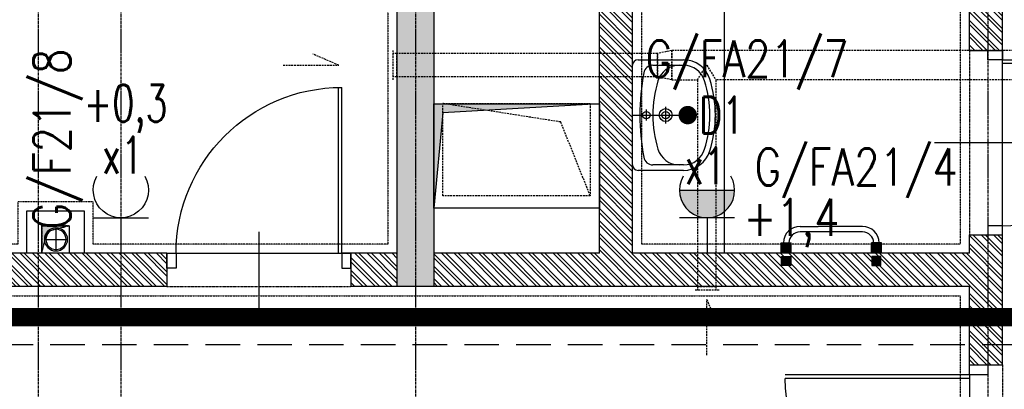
# Model space of a CAD drawing. Extents: x -7228 to 74941, y -112898 to 85621.
# Tile 118 of 256: x 51763 to 52298, y -53594 to -53394. Entities that reach past the tile are written whole.
import ezdxf
from ezdxf.enums import TextEntityAlignment as Align

# ---------------------------------------------------------------- set-up
doc = ezdxf.new("R2010")
doc.units = 0
for name, pattern in [('CENTER', [2, 1.25, -0.25, 0.25, -0.25]), ('DASHDOT', [1, 0.5, -0.25, 0, -0.25]), ('DASHED', [0.75, 0.5, -0.25]), ('DASHED2', [0.375, 0.25, -0.125]), ('DIVIDE', [31.75, 12.7, -6.35, 0, -6.35, 0, -6.35])]:
    doc.linetypes.add(name, pattern=pattern)
doc.layers.get('0').update_dxf_attribs({"color": 101, "linetype": 'CONTINUOUS'})
for name, color, linetype in [('Drz---drzwi', 5, 'CONTINUOUS'), ('E35', 6, 'CONTINUOUS'), ('E50', 3, 'CONTINUOUS'), ('E50kor', 3, 'CONTINUOUS'), ('Ins-co', 2, 'CONTINUOUS'), ('Ins-kan', 54, 'CONTINUOUS'), ('Ins-went', 141, 'CONTINUOUS'), ('Os-osie glowne', 1, 'CENTER'), ('Sc-beton', 7, 'CONTINUOUS'), ('Sc-beton-hatch', 86, 'CONTINUOUS'), ('Sc-cegla pustak', 42, 'CONTINUOUS'), ('Sc-cegla pustak-hatch', 8, 'CONTINUOUS'), ('Sc-nadproza kon', 5, 'DASHED2'), ('Sc-silikat', 61, 'CONTINUOUS'), ('Suf-widok', 8, 'CONTINUOUS'), ('W-otwor-strop', 1, 'CONTINUOUS'), ('Wyp-sanitar', 131, 'CONTINUOUS')]:
    doc.layers.add(name, color=color, linetype=linetype)
doc.styles.add('ROMANS', font='romans', dxfattribs={"width": 0.85})

# ---------------------------------------------------------------- blocks, each defined once
blk = doc.blocks.new('_0630_DRZWI_90')
at = {"ltscale": 7}
for p, q in [((5, 8), (5, 98)), ((6.8, 8), (6.8, 97.98))]:
    blk.add_line(p, q, dxfattribs=at)
at = {"ltscale": 25}
for p, q in [((50, 19.7), (50, -28.9)), ((5, 8), (0, 8)), ((0, 8), (5, 8)), ((0, 0), (0, 8)), ((95, 8), (5, 8)), ((5, 8), (5, 0)), ((95, 8), (95, 0)), ((100, 8), (95, 8)), ((100, 0), (100, 8)), ((5, 0), (0, 0)), ((5, 0), (0, 0)), ((95, 0), (100, 0)), ((95, 0), (100, 0))]:
    blk.add_line(p, q, dxfattribs=at)
at = {"ltscale": 7}
blk.add_arc((5, 8), 90, 0, 90, dxfattribs=at)
blk = doc.blocks.new('_0630_drzwi 120 10')
at = {"ltscale": 7}
for p, q in [((5.5, 5), (5.5, 105)), ((7.5, 5), (7.5, 105)), ((65.5, 18), (65.5, -39))]:
    blk.add_line(p, q, dxfattribs=at)
for points in [[(129.5, 29), (129.5, 5)], [(5.5, 5), (129.5, 5)]]:
    blk.add_lwpolyline(points, dxfattribs=at)
for points in [[(0, -5), (5.5, -5), (5.5, 5), (0, 5)], [(129.5, -5), (135, -5), (135, 5), (129.5, 5)]]:
    blk.add_lwpolyline(points, close=True, dxfattribs=at)
for centre, radius, start, end in [((6.5, 6), 99.01, 359.4213, 89.4213), ((129.5, 5), 24, 90, 180)]:
    blk.add_arc(centre, radius, start, end, dxfattribs=at)
blk = doc.blocks.new('umywalka_60x45')
at = {"ltscale": 25}
for p, q in [((-27, 0), (27, 0)), ((-30, -27.72), (-30, -3)), ((0, -4.5), (0, -10.5)), ((30, -3), (30, -27.72)), ((3, -7.5), (-3, -7.5)), ((-27, -27.72), (-27, -11.03)), ((0, -13.5), (0, -22.5)), ((27, -11.03), (27, -27.72)), ((4.5, -18), (-4.5, -18))]:
    blk.add_line(p, q, dxfattribs=at)
for centre, radius in [((0, -7.5), 2), ((0, -18), 3.5), ((0, -18), 2)]:
    blk.add_circle(centre, radius, dxfattribs=at)
for centre, radius, start, end in [((27, -3), 3, 0, 90), ((-27, -3), 3, 90, 180), ((0, -129.43), 125.43, 79.4737, 100.5263), ((-22, -11.03), 5, 100.5263, 180), ((22, -11.03), 5, 0, 79.4737), ((-15, -25.28), 12, 107.3129, 180), ((0, -73.4), 62.4, 72.6871, 107.3129), ((15, -25.28), 12, 0, 72.6871), ((-15, -27.72), 15, 180, 252.6871), ((-15, -27.72), 12, 180, 252.6871), ((15, -27.72), 12, 287.3129, 0), ((15, -27.72), 15, 287.3129, 0), ((0, 20.4), 65.4, 252.6871, 287.3129), ((0, 20.4), 62.4, 252.6871, 287.3129)]:
    blk.add_arc(centre, radius, start, end, dxfattribs=at)
blk = doc.blocks.new('_jdgjdgjhg')
at = {"ltscale": 10}
blk.add_hatch(color=256, dxfattribs=at).paths.add_polyline_path([(-54.2, 4.46), (-48.8, 4.46), (-48.8, 9.86), (-54.2, 9.86)])
h = blk.add_hatch(color=256, dxfattribs=at)
h.paths.add_polyline_path([(0.2, 4.4), (0.2, 9.8), (-5.2, 9.8), (-5.2, 4.4)])
edge = h.paths.add_edge_path(flags=16)
edge.add_line((-4, 9.8), (-1, 9.8))
for points in [[(-49, -2.5), (-54, -2.5), (-54, 2.5), (-49, 2.5)], [(-5, -2.5), (0, -2.5), (0, 2.5), (-5, 2.5)]]:
    blk.add_hatch(color=256).paths.add_polyline_path(points)
for p, q in [((-44, 18.75, 0), (-34.09, 18.75, 0)), ((-10, 18.75, 0), (-34.09, 18.75, 0)), ((-10, 15.75, 0), (-44, 15.75, 0)), ((-54.2, 4.44), (-54.2, 9.84)), ((-54.2, 9.84), (-48.8, 9.84)), ((-53, 9.84), (-50, 9.84)), ((-48.8, 4.44), (-48.8, 9.84)), ((-5.2, 4.44), (-5.2, 9.84)), ((0.2, 9.84), (-5.2, 9.84)), ((-4, 9.84), (-1, 9.84)), ((-1, 9.84), (-4, 9.84)), ((0.2, 4.44), (0.2, 9.84)), ((-54.2, 4.44), (-48.8, 4.44)), ((0.2, 4.44), (-5.2, 4.44)), ((0, 2.5), (-5, 2.5)), ((-5, 2.5), (-5, -2.5)), ((0, -2.5), (0, 2.5)), ((-5, -2.5), (0, -2.5))]:
    blk.add_line(p, q)
blk.add_lwpolyline([(-49, -2.5), (-54, -2.5), (-54, 2.5), (-49, 2.5)], close=True)
for centre, radius, start, end in [((-44, 9.75, 0), 9, 90, 179.4026), ((-10, 9.75, 0), 9, 0.5974, 90), ((-44, 9.75, 0), 6, 90, 179.1039), ((-10, 9.75, 0), 6, 0.8961, 90)]:
    blk.add_arc(centre, radius, start, end)
blk = doc.blocks.new('g2')
at = {"layer": 'E35'}
blk.add_line((15, 19.27), (-15, 19.27), dxfattribs=at)
blk.add_arc((0, 34.27), 15, 150, 30, dxfattribs=at)
at = {"layer": 'E50'}
blk.add_line((0, 19.27), (0, 0), dxfattribs=at)
blk = doc.blocks.new('G1')
at = {"layer": 'E35'}
blk.add_hatch(color=256, dxfattribs=at).paths.add_polyline_path([(10, 22.85), (-10, 22.85, 1)])
for p, q in [((-10, 22.85), (10, 22.85)), ((10, 12.85), (-10, 12.85))]:
    blk.add_line(p, q, dxfattribs=at)
blk.add_arc((0, 22.85), 10, 150, 30, dxfattribs=at)
at = {"layer": 'E50'}
blk.add_line((0, 12.85), (0, 0), dxfattribs=at)

msp = doc.modelspace()

# ---------------------------------------------------------------- hatches: boundary and pattern name
at = {"layer": 'Sc-beton-hatch'}
h = msp.add_hatch(dxfattribs=at)
h.set_pattern_fill('ANSI33', color=256, style=0)
h.paths.add_polyline_path([(51487.547, -51608.711), (51427.547, -51608.711), (51427.547, -51668.711), (51447.547, -51668.711), (51447.547, -51628.711), (51487.547, -51628.711)])
h.paths.add_polyline_path([(51822.547, -51608.711), (51722.547, -51608.711), (51722.547, -51628.711), (51762.547, -51628.711), (51762.547, -52190.711), (51782.547, -52190.711), (51782.547, -52038.711), (52169.547, -52038.711), (52169.547, -52018.711), (51782.547, -52018.711), (51782.547, -51628.711), (51822.547, -51628.711)])
h.paths.add_polyline_path([(51447.547, -51939.711), (51427.547, -51939.711), (51427.547, -52039.711), (51447.547, -52039.711)])
h.paths.add_polyline_path([(52347.547, -51608.711), (52268.547, -51608.711), (52268.547, -51628.711), (52347.547, -51628.711)])
h.paths.add_polyline_path([(52787.547, -51608.711), (52687.547, -51608.711), (52687.547, -51628.711), (52727.547, -51628.711), (52727.547, -51827.711), (52747.547, -51827.711), (52747.547, -51628.711), (52787.547, -51628.711)])
h.paths.add_polyline_path([(52807.547, -52018.711), (52747.547, -52018.711), (52747.547, -51927.711), (52727.547, -51927.711), (52727.547, -52018.711), (52599.485, -52018.711), (52599.485, -52038.711), (52807.547, -52038.711)])
h.paths.add_polyline_path([(52499.485, -52018.711), (52269.547, -52018.711), (52269.547, -52038.711), (52499.485, -52038.711)])
h.paths.add_polyline_path([(52747.547, -52350.711), (52712.547, -52350.711), (52712.547, -52385.711), (52747.547, -52385.711)])
h.paths.add_polyline_path([(53417.547, -51508.711), (53397.547, -51508.711), (53397.547, -51608.711), (53347.547, -51608.711), (53347.547, -51628.711), (53397.547, -51628.711), (53397.547, -52018.711), (52907.547, -52018.711), (52907.547, -52038.711), (53397.547, -52038.711), (53397.547, -52438.711), (53417.547, -52438.711)])
h.paths.add_polyline_path([(53439.547, -51508.711), (53419.547, -51508.711), (53419.547, -52278.711), (53439.547, -52278.711)])
h.paths.add_polyline_path([(53417.547, -52708.711), (53397.547, -52708.711), (53397.547, -52778.711), (53417.547, -52778.711)])
h.paths.add_polyline_path([(53417.547, -52858.711), (53397.547, -52858.711), (53397.547, -53008.711), (52967.547, -53008.711), (52967.547, -53028.711), (53397.547, -53028.711), (53397.547, -53068.711), (53417.547, -53068.711)])
h.paths.add_polyline_path([(53417.547, -53168.711), (53397.547, -53168.711), (53397.547, -53208.711), (53417.547, -53208.711)])
h.paths.add_polyline_path([(53417.547, -53308.711), (53397.547, -53308.711), (53397.547, -53573.711), (53417.547, -53573.711)])
h.paths.add_polyline_path([(52747.547, -53008.711), (52727.547, -53008.711), (52727.547, -53028.711), (52727.547, -53323.711), (52707.547, -53323.711), (52707.547, -53343.711), (52747.547, -53343.711)])
h.paths.add_polyline_path([(52727.547, -53008.711), (52707.547, -53008.711), (52707.547, -53028.711), (52727.547, -53028.711)], flags=16)
h.paths.add_polyline_path([(52573.547, -53323.711), (52520.547, -53323.711), (52520.547, -53028.711), (52505.547, -53028.711), (52505.547, -53323.711), (52485.547, -53323.711), (52485.547, -53343.711), (52573.547, -53343.711)])
h.paths.add_polyline_path([(52573.547, -53008.711), (52485.547, -53008.711), (52485.547, -53028.711), (52573.547, -53028.711)])
h.paths.add_polyline_path([(52351.547, -53008.711), (52298.547, -53008.711), (52298.547, -53028.711), (52351.547, -53028.711)], flags=17)
h.paths.add_polyline_path([(52298.547, -53008.711), (51987.547, -53008.711), (51987.547, -52350.711), (51900.047, -52350.711), (51900.047, -52370.711), (51967.547, -52370.711), (51967.547, -53008.711), (51447.547, -53008.711), (51447.547, -52968.711), (51427.547, -52968.711), (51427.547, -53068.711), (51447.547, -53068.711), (51447.547, -53028.711), (51967.547, -53028.711), (51967.547, -53538.711), (51987.547, -53538.711), (51987.547, -53028.711), (52278.547, -53028.711), (52278.547, -53343.711), (52298.547, -53343.711), (52351.547, -53343.711), (52351.547, -53323.711), (52298.547, -53323.711)])
h.paths.add_polyline_path([(51800.047, -52350.711), (51782.547, -52350.711), (51782.547, -52345.711), (51762.547, -52345.711), (51762.547, -52350.711), (51447.547, -52350.711), (51447.547, -52330.711), (51427.547, -52330.711), (51427.547, -52568.711), (51447.547, -52568.711), (51447.547, -52370.711), (51800.047, -52370.711)])
h.paths.add_polyline_path([(51447.547, -52718.711), (51427.547, -52718.711), (51427.547, -52818.711), (51447.547, -52818.711)])
h.paths.add_polyline_path([(51447.547, -53218.711), (51427.547, -53218.711), (51427.547, -53415.711), (51447.547, -53415.711)], flags=17)
h.paths.add_polyline_path([(51447.547, -53505.711), (51427.547, -53505.711), (51427.547, -53548.711), (51447.547, -53548.711)])
h.paths.add_polyline_path([(52024.547, -53758.711), (51447.547, -53758.711), (51447.547, -53698.711), (51427.547, -53698.711), (51427.547, -53778.711), (52024.547, -53778.711)])
h.paths.add_polyline_path([(52787.547, -53758.711), (52174.547, -53758.711), (52174.547, -53778.711), (52727.547, -53778.711), (52727.547, -54010.711), (52747.547, -54010.711), (52747.547, -53778.711), (52787.547, -53778.711)])
h.paths.add_polyline_path([(53025.547, -53758.711), (52922.547, -53758.711), (52922.547, -53778.711), (53025.547, -53778.711)])
h.paths.add_polyline_path([(53244.547, -53758.711), (53150.547, -53758.711), (53150.547, -53778.711), (53244.547, -53778.711)])
h.paths.add_polyline_path([(53417.547, -53723.711), (53397.547, -53723.711), (53397.547, -53758.711), (53349.547, -53758.711), (53349.547, -53778.711), (53397.547, -53778.711), (53397.547, -54383.711), (53417.547, -54383.711)])
h.paths.add_polyline_path([(52747.547, -54110.711), (52727.547, -54110.711), (52727.547, -54305.711), (52747.547, -54305.711)])
h.paths.add_polyline_path([(52747.547, -54405.711), (52727.547, -54405.711), (52727.547, -54508.711), (52314.153, -54508.711, -0.1551034), (52317.392, -54518.903, -0.1483474), (52314.417, -54528.711), (52727.547, -54528.711), (52727.547, -54588.711), (52747.547, -54588.711)])
h.paths.add_polyline_path([(52314.153, -54508.711), (52312.287, -54508.711), (52312.287, -54528.711), (52314.417, -54528.711, 0.1483474), (52317.392, -54518.903, 0.1551034)])
h.paths.add_polyline_path([(52287.287, -54508.711), (52285.327, -54508.711, 0.1551034), (52282.087, -54518.903, 0.1483474), (52285.062, -54528.711), (52287.287, -54528.711)])
h.paths.add_polyline_path([(52285.327, -54508.711), (52218.547, -54508.711), (52218.547, -54528.711), (52285.062, -54528.711, -0.1483474), (52282.087, -54518.903, -0.1551034)])
h.paths.add_polyline_path([(51997.547, -54508.711), (51987.547, -54508.711), (51947.547, -54508.711), (51947.547, -54533.711), (51987.547, -54533.711), (51997.547, -54533.711)])
h.paths.add_polyline_path([(51507.547, -54508.711), (51427.547, -54508.711), (51427.547, -54528.711), (51507.547, -54528.711)])
h.paths.add_polyline_path([(51547.547, -55013.711), (51527.547, -55013.711), (51527.547, -55046.711), (51547.547, -55046.711)])
h.paths.add_polyline_path([(52790.547, -55158.711), (52747.547, -55158.711), (52747.547, -55068.711), (52727.547, -55068.711), (52727.547, -55158.711), (51547.547, -55158.711), (51547.547, -55143.711), (51527.547, -55143.711), (51527.547, -55158.711), (51287.547, -55158.711), (51287.547, -55183.711), (52790.547, -55183.711)])
h.paths.add_polyline_path([(51237.547, -55158.711), (51187.547, -55158.711), (51187.547, -55183.711), (51237.547, -55183.711)])
h.paths.add_polyline_path([(51137.547, -55158.711), (51087.547, -55158.711), (51087.547, -55183.711), (51137.547, -55183.711)])
h.paths.add_polyline_path([(51037.547, -55158.711), (50987.547, -55158.711), (50987.547, -55183.711), (51037.547, -55183.711)])
h.paths.add_polyline_path([(50937.547, -55158.711), (50897.547, -55158.711), (50897.547, -56065.711), (50997.547, -56065.711), (50997.547, -56080.711), (51017.547, -56080.711), (51017.547, -56045.711), (50917.547, -56045.711), (50917.547, -55183.711), (50937.547, -55183.711)])
h.paths.add_polyline_path([(51602.547, -56198.711), (51017.547, -56198.711), (51017.547, -56180.711), (50997.547, -56180.711), (50997.547, -56198.711), (50797.547, -56198.711), (50797.547, -56553.711), (51527.547, -56553.711), (51527.547, -56593.711), (51547.547, -56593.711), (51547.547, -56553.711), (51599.547, -56553.711), (51599.547, -56533.711), (51547.547, -56533.711), (51547.547, -56378.711), (51527.547, -56378.711), (51527.547, -56533.711), (50817.547, -56533.711), (50817.547, -56218.711), (51527.547, -56218.711), (51527.547, -56228.711), (51547.547, -56228.711), (51547.547, -56218.711), (51602.547, -56218.711)])
h.paths.add_polyline_path([(52327.547, -56533.711), (51827.547, -56533.711), (51827.547, -56445.711), (51807.547, -56445.711), (51807.547, -56533.711), (51754.547, -56533.711), (51754.547, -56553.711), (51807.547, -56553.711), (51807.547, -56593.711), (51827.547, -56593.711), (51827.547, -56553.711), (52327.547, -56553.711)])
h.paths.add_polyline_path([(52507.547, -56198.711), (51752.547, -56198.711), (51752.547, -56218.711), (52507.547, -56218.711)])
h.paths.add_polyline_path([(52794.547, -56533.711), (52747.547, -56533.711), (52747.547, -56419.211), (52727.547, -56419.211), (52727.547, -56533.711), (52607.547, -56533.711), (52607.547, -56553.711), (52794.547, -56553.711)])
h.paths.add_polyline_path([(52819.547, -56528.711), (52794.547, -56528.711), (52794.547, -56553.711), (52819.547, -56553.711)])
h.paths.add_polyline_path([(52747.547, -55693.711), (52727.547, -55693.711), (52727.547, -56289.211), (52747.547, -56289.211)])
h.paths.add_polyline_path([(52970.047, -56528.711), (52945.047, -56528.711), (52945.047, -56553.711), (52970.047, -56553.711)])
h.paths.add_polyline_path([(53120.047, -56528.711), (53095.047, -56528.711), (53095.047, -56553.711), (53120.047, -56553.711)])
h.paths.add_polyline_path([(53270.047, -56528.711), (53245.047, -56528.711), (53245.047, -56553.711), (53270.047, -56553.711)])
h.paths.add_polyline_path([(53382.547, -56533.711), (53337.547, -56533.711), (53337.547, -56553.711), (53382.547, -56553.711)])
h.paths.add_polyline_path([(53417.547, -56518.711), (53382.547, -56518.711), (53382.547, -56553.711), (53417.547, -56553.711)])
h.paths.add_polyline_path([(53417.547, -56456.711), (53397.547, -56456.711), (53397.547, -56518.711), (53417.547, -56518.711)])
h.paths.add_polyline_path([(53417.547, -56381.211), (53392.547, -56381.211), (53392.547, -56406.211), (53417.547, -56406.211)])
h.paths.add_polyline_path([(53417.547, -56231.211), (53392.547, -56231.211), (53392.547, -56256.211), (53417.547, -56256.211)])
h.paths.add_polyline_path([(53417.547, -56081.211), (53392.547, -56081.211), (53392.547, -56106.211), (53417.547, -56106.211)])
h.paths.add_polyline_path([(53417.547, -55931.211), (53392.547, -55931.211), (53392.547, -55956.211), (53417.547, -55956.211)])
h.paths.add_polyline_path([(53417.547, -55806.211), (53397.547, -55806.211), (53397.547, -55826.211), (53417.547, -55826.211)])
h.paths.add_polyline_path([(53417.547, -55781.211), (53392.547, -55781.211), (53392.547, -55806.211), (53417.547, -55806.211)])
h.paths.add_polyline_path([(53417.547, -55598.711), (53397.547, -55598.711), (53397.547, -55781.211), (53417.547, -55781.211)])
h.paths.add_polyline_path([(53417.547, -55398.711), (53382.547, -55398.711), (53382.547, -55363.711), (53362.547, -55363.711), (53362.547, -55418.711), (53397.547, -55418.711), (53397.547, -55448.711), (53417.547, -55448.711)])
h.paths.add_polyline_path([(53382.547, -55103.211), (53362.547, -55103.211), (53362.547, -55158.711), (52925.547, -55158.711), (52925.547, -55183.711), (53362.547, -55183.711), (53362.547, -55213.711), (53382.547, -55213.711), (53382.547, -55183.711)])
h.paths.add_polyline_path([(52747.547, -54693.711), (52727.547, -54693.711), (52727.547, -54918.711), (52747.547, -54918.711)])
h.paths.add_polyline_path([(53382.547, -54696.711), (53417.547, -54696.711), (53417.547, -54653.711), (53397.547, -54653.711), (53397.547, -54676.711), (53362.547, -54676.711), (53362.547, -54983.211), (53382.547, -54983.211)])
h.paths.add_polyline_path([(53417.547, -54483.711), (53397.547, -54483.711), (53397.547, -54553.711), (53417.547, -54553.711)])
at = {"layer": 'Sc-cegla pustak-hatch'}
h = msp.add_hatch(dxfattribs=at)
h.set_pattern_fill('ANSI32', color=256, scale=0.5, angle=90, style=0)
h.paths.add_polyline_path([(51447.547, -52310.711), (51427.547, -52310.711), (51427.547, -52330.711), (51447.547, -52330.711)])
h.paths.add_polyline_path([(52347.547, -51628.711), (52329.547, -51628.711), (52329.547, -51827.711), (52347.547, -51827.711)])
h.paths.add_polyline_path([(52472.547, -51947.711), (52347.547, -51947.711), (52347.547, -51927.711), (52329.547, -51927.711), (52329.547, -52018.711), (52347.547, -52018.711), (52347.547, -51965.711), (52454.547, -51965.711), (52454.547, -52018.711), (52472.547, -52018.711)])
h.paths.add_polyline_path([(53066.547, -52038.711), (53048.547, -52038.711), (53048.547, -52090.711), (52985.547, -52090.711), (52985.547, -52038.711), (52967.547, -52038.711), (52967.547, -52113.711), (52985.547, -52113.711), (52985.547, -52108.711), (53066.547, -52108.711)])
h.paths.add_polyline_path([(52985.547, -52213.711), (52967.547, -52213.711), (52967.547, -52888.711), (52985.547, -52888.711), (52985.547, -52758.711), (53397.547, -52758.711), (53397.547, -52740.711), (52985.547, -52740.711)])
h.paths.add_polyline_path([(52985.547, -53028.711), (52967.547, -53028.711), (52967.547, -53108.711), (52985.547, -53108.711)])
h.paths.add_polyline_path([(52985.547, -52988.711), (52967.547, -52988.711), (52967.547, -53008.711), (52985.547, -53008.711)])
h.paths.add_polyline_path([(52985.547, -53208.711), (52967.547, -53208.711), (52967.547, -53538.711), (52985.547, -53538.711), (52985.547, -53511.711), (53067.547, -53511.711), (53067.547, -53519.711), (53059.547, -53519.711), (53059.547, -53538.711), (53397.547, -53538.711), (53397.547, -53520.711), (53077.547, -53520.711), (53077.547, -53493.711), (52985.547, -53493.711)])
h.paths.add_polyline_path([(52296.547, -53510.711), (52278.547, -53510.711), (52278.547, -53520.711), (52095.547, -53520.711), (52095.547, -53252.711), (52077.547, -53252.711), (52077.547, -53520.711), (51987.547, -53520.711), (51987.547, -53538.711), (52278.547, -53538.711), (52278.547, -53581.211), (52296.547, -53581.211)])
h.paths.add_polyline_path([(52296.547, -53343.711), (52278.547, -53343.711), (52278.547, -53410.711), (52296.547, -53410.711)])
h.paths.add_polyline_path([(51967.547, -53520.711), (51942.547, -53520.711), (51942.547, -53538.711), (51967.547, -53538.711)])
h.paths.add_polyline_path([(51842.547, -53520.711), (51447.547, -53520.711), (51447.547, -53538.711), (51842.547, -53538.711)])
h.paths.add_polyline_path([(51445.547, -53778.711), (51427.547, -53778.711), (51427.547, -53898.711), (51445.547, -53898.711)])
h.paths.add_polyline_path([(51445.547, -54048.711), (51427.547, -54048.711), (51427.547, -54113.711), (51445.547, -54113.711)])
h.paths.add_polyline_path([(51445.547, -54263.711), (51427.547, -54263.711), (51427.547, -54328.711), (51445.547, -54328.711)])
h.paths.add_polyline_path([(51445.547, -54478.711), (51427.547, -54478.711), (51427.547, -54508.711), (51445.547, -54508.711)])
h.paths.add_polyline_path([(51445.547, -54528.711), (51427.547, -54528.711), (51427.547, -54543.711), (51445.547, -54543.711)])
h.paths.add_polyline_path([(51445.547, -54693.711), (51427.547, -54693.711), (51427.547, -54758.711), (51445.547, -54758.711)])
h.paths.add_polyline_path([(51445.547, -54908.711), (51427.547, -54908.711), (51427.547, -55031.711), (51527.547, -55031.711), (51527.547, -55013.711), (51445.547, -55013.711)])
h.paths.add_polyline_path([(52352.547, -54886.711), (52296.547, -54886.711), (52296.547, -54536.264, -0.2026768), (52285.062, -54528.711), (52278.547, -54528.711), (52278.547, -54904.711), (52352.547, -54904.711)])
h.paths.add_polyline_path([(52727.547, -54886.711), (52527.547, -54886.711), (52527.547, -54528.711), (52509.547, -54528.711), (52509.547, -54886.711), (52452.547, -54886.711), (52452.547, -54904.711), (52727.547, -54904.711)])
h.paths.add_polyline_path([(52727.547, -54210.711), (52369.547, -54210.711), (52369.547, -54127.711), (52296.547, -54127.711), (52296.547, -53778.711), (52278.547, -53778.711), (52278.547, -54508.711), (52285.327, -54508.711, -0.1958107), (52296.547, -54501.541), (52296.547, -54145.711), (52351.547, -54145.711), (52351.547, -54508.711), (52369.547, -54508.711), (52369.547, -54228.711), (52727.547, -54228.711)])
h.paths.add_polyline_path([(52296.547, -54501.541, 0.1514484), (52287.287, -54506.391), (52296.547, -54506.391)], flags=17)
h.paths.add_polyline_path([(52296.547, -54506.391), (52287.287, -54506.391), (52287.287, -54508.711), (52296.547, -54508.711)], flags=17)
h.paths.add_polyline_path([(52507.547, -55183.711), (52489.547, -55183.711), (52489.547, -55213.711), (52507.547, -55213.711)])
h.paths.add_polyline_path([(52507.547, -55363.711), (52489.547, -55363.711), (52489.547, -56198.711), (52507.547, -56198.711)])
h.paths.add_polyline_path([(52790.547, -55693.711), (52747.547, -55693.711), (52747.547, -55711.711), (52790.547, -55711.711)])
h.paths.add_polyline_path([(53197.547, -55693.711), (52985.547, -55693.711), (52967.547, -55693.711), (52940.547, -55693.711), (52940.547, -55711.711), (53197.547, -55711.711)])
h.paths.add_polyline_path([(52985.547, -55418.711), (53207.547, -55418.711), (53207.547, -55400.711), (52967.547, -55400.711), (52967.547, -55693.711), (52985.547, -55693.711)])
h.paths.add_polyline_path([(53362.547, -55400.711), (53307.547, -55400.711), (53307.547, -55418.711), (53362.547, -55418.711)])
h.paths.add_polyline_path([(52985.547, -55018.711), (52967.547, -55018.711), (52967.547, -55158.711), (52985.547, -55158.711)])
h.paths.add_polyline_path([(52985.547, -54694.711), (53362.547, -54694.711), (53362.547, -54676.711), (52985.547, -54676.711), (52985.547, -54405.711), (52967.547, -54405.711), (52967.547, -54918.711), (52985.547, -54918.711)])
h.paths.add_polyline_path([(53397.547, -54210.711), (53012.547, -54210.711), (53012.547, -54118.711), (52985.547, -54118.711), (52985.547, -54096.711), (52967.547, -54096.711), (52967.547, -54136.711), (52994.547, -54136.711), (52994.547, -54210.711), (52967.547, -54210.711), (52967.547, -54305.711), (52985.547, -54305.711), (52985.547, -54228.711), (53397.547, -54228.711)])
h.paths.add_polyline_path([(52985.547, -53778.711), (52967.547, -53778.711), (52967.547, -54006.711), (52985.547, -54006.711)])
h.paths.add_polyline_path([(52296.547, -53716.211), (52278.547, -53716.211), (52278.547, -53758.711), (52296.547, -53758.711)])
at = {"layer": 'W-otwor-strop', "ltscale": 0.5}
msp.add_hatch(color=256, dxfattribs=at).paths.add_polyline_path([(51987.547, -53496.133), (51987.547, -53439.555), (52077.547, -53439.555), (51992.547, -53444.555)])
at = {"layer": 'W-otwor-strop', "linetype": 'DASHDOT', "ltscale": 0.5}
msp.add_hatch(color=256, dxfattribs=at).paths.add_polyline_path([(51789.547, -53505.711), (51774.547, -53505.711), (51774.547, -53520.711), (51777.547, -53508.711)])

# ---------------------------------------------------------------- linework, layer by layer
at = {"layer": 'E35'}
msp.add_line((52095.547, -53445.723), (52125.547, -53445.723), dxfattribs=at)
at = {"layer": 'E35', "const_width": 5}
msp.add_lwpolyline([(52125.547, -53443.223, -1), (52125.547, -53448.223, -1)], format="xyb", close=True, dxfattribs=at)
at = {"layer": 'E50kor', "linetype": 'DASHED2', "ltscale": 75}
msp.add_line((52951.076, -53570.355), (51514.771, -53570.355), dxfattribs=at)
at = {"layer": 'E50kor', "const_width": 10}
msp.add_lwpolyline([(52936.076, -53555.355), (51514.771, -53555.355)], dxfattribs=at)
at = {"layer": 'Ins-kan', "linetype": 'Continuous', "ltscale": 0.3}
for p, q in [((51782.304, -53506.861), (51782.304, -53519.439)), ((51776.015, -53513.15), (51788.593, -53513.15))]:
    msp.add_line(p, q, dxfattribs=at)
at = {"layer": 'Ins-kan', "linetype": 'Continuous', "ltscale": 0.3, "extrusion": (0, 0, -1)}
for major_axis, start_param, end_param in [((4.447, 4.447), -0.7853982, 5.4977871), ((-3.882, 3.882), 0.7853982, 7.0685835)]:
    msp.add_ellipse((51782.304, -53513.15), major_axis=major_axis, ratio=1, start_param=start_param, end_param=end_param, dxfattribs=at)
at = {"layer": 'Ins-went', "linetype": 'DASHED', "ltscale": 2}
for p, q in [((51965.547, -53426.636), (51965.547, -53410.636)), ((52116.847, -53410.636), (52109.047, -53412.386)), ((52116.847, -53426.636), (52116.847, -53410.636)), ((52116.847, -53410.636), (52116.847, -53426.636)), ((52848.447, -53410.636), (52116.847, -53410.636)), ((51967.547, -53412.386), (51965.547, -53412.386)), ((51967.547, -53412.386), (51967.547, -53424.886)), ((51967.547, -53424.886), (51967.547, -53412.386)), ((52109.047, -53412.386), (51967.547, -53412.386)), ((52109.047, -53412.386), (52109.047, -53424.886)), ((52109.047, -53424.886), (52109.047, -53412.386)), ((52130.847, -53426.636), (52135.847, -53418.636)), ((52135.847, -53418.636), (52140.847, -53426.636)), ((51967.547, -53424.886), (51965.547, -53424.886)), ((52109.047, -53424.886), (51967.547, -53424.886)), ((52116.847, -53426.636), (52109.047, -53424.886)), ((52130.847, -53426.636), (52130.847, -53538.736)), ((52140.847, -53426.636), (52140.847, -53538.736)), ((52145.347, -53426.636), (52140.847, -53426.636)), ((52848.447, -53426.636), (52145.347, -53426.636)), ((52056.547, -53449.461), (51992.547, -53439.461)), ((51992.547, -53489.461), (51992.547, -53439.461)), ((51992.547, -53439.461), (52072.547, -53439.461)), ((52072.547, -53439.461), (52072.547, -53489.461)), ((52072.547, -53489.461), (52056.547, -53449.461)), ((52072.547, -53489.461), (51992.547, -53489.461)), ((52130.847, -53538.736), (52140.847, -53538.736)), ((52130.847, -53538.736), (52130.847, -53540.736)), ((52140.847, -53538.736), (52130.847, -53538.736)), ((52140.847, -53538.736), (52140.847, -53540.736)), ((52142.597, -53540.736), (52129.097, -53540.736))]:
    msp.add_line(p, q, dxfattribs=at)
for points in [[(51905.659, -53418.636), (51935.897, -53418.636), (51921.883, -53412.613)], [(52116.847, -53426.636), (52130.847, -53426.636)], [(52135.847, -53575.974), (52135.847, -53545.736), (52141.87, -53559.75)]]:
    msp.add_lwpolyline(points, dxfattribs=at)
at = {"layer": 'Os-osie glowne'}
for points in [[(51772.547, -51086.711), (51772.547, -57133.711)], [(51817.547, -51086.711), (51817.547, -57063.711)], [(51977.547, -51086.711), (51977.547, -57063.711)], [(52288.547, -51086.711), (52288.547, -57063.711)]]:
    msp.add_lwpolyline(points, dxfattribs=at)
at = {"layer": 'Sc-beton'}
for points in [[(51967.547, -53028.711), (51967.547, -53538.711)], [(51987.547, -53028.711), (51987.547, -53538.711)], [(51987.547, -53538.711), (51967.547, -53538.711)]]:
    msp.add_lwpolyline(points, dxfattribs=at)
at = {"layer": 'Sc-cegla pustak'}
for points in [[(52077.547, -53520.711), (52077.547, -53252.711)], [(52095.547, -53520.711), (52095.547, -53252.711)], [(52278.547, -53410.711), (52278.547, -53343.711)], [(52296.547, -53410.711), (52296.547, -53343.711)], [(52278.547, -53410.711), (52296.547, -53410.711)], [(52278.547, -53520.711), (52278.547, -53510.711)], [(52278.547, -53520.711), (52278.547, -53510.711)], [(52278.547, -53510.711), (52296.547, -53510.711)], [(52296.547, -53581.211), (52296.547, -53510.711)], [(51842.547, -53520.711), (51447.547, -53520.711)], [(51842.547, -53520.711), (51842.547, -53538.711)], [(51967.547, -53520.711), (51942.547, -53520.711)], [(51942.547, -53520.711), (51942.547, -53538.711)], [(52077.547, -53520.711), (51987.547, -53520.711)], [(52278.547, -53520.711), (52095.547, -53520.711)], [(51842.547, -53538.711), (51447.547, -53538.711)], [(51967.547, -53538.711), (51942.547, -53538.711)], [(52278.547, -53538.711), (51987.547, -53538.711)], [(52278.547, -53581.211), (52278.547, -53538.711)], [(52278.547, -53581.211), (52296.547, -53581.211)]]:
    msp.add_lwpolyline(points, dxfattribs=at)
at = {"layer": 'Sc-nadproza kon', "linetype": 'DASHDOT', "ltscale": 0.5}
for points in [[(52278.547, -53410.711), (52278.547, -53510.711)], [(51842.547, -53538.711), (51942.547, -53538.711)], [(52296.547, -53581.211), (52296.547, -53716.211)]]:
    msp.add_lwpolyline(points, dxfattribs=at)
at = {"layer": 'Sc-silikat'}
for p, q in [((51774.547, -53505.711), (51789.547, -53505.711)), ((51774.547, -53520.711), (51774.547, -53505.711)), ((51789.547, -53505.711), (51789.547, -53520.711))]:
    msp.add_line(p, q, dxfattribs=at)
msp.add_lwpolyline([(51766.547, -53520.711), (51766.547, -53497.711), (51797.547, -53497.711), (51797.547, -53520.711)], dxfattribs=at)
at = {"layer": 'Suf-widok', "linetype": 'DIVIDE', "ltscale": 0.02}
for points in [[(51962.547, -53515.711), (51802.547, -53515.711), (51802.547, -53492.711), (51761.547, -53492.711), (51761.547, -53515.711), (51452.547, -53515.711), (51452.547, -53033.711), (51962.547, -53033.711)], [(52100.547, -53265.711), (52273.547, -53265.711), (52273.547, -53515.711), (52100.547, -53515.711)], [(51452.547, -53543.711), (52273.547, -53543.711), (52273.547, -53753.711), (51452.547, -53753.711)]]:
    msp.add_lwpolyline(points, close=True, dxfattribs=at)
at = {"layer": 'W-otwor-strop', "ltscale": 0.5}
msp.add_lwpolyline([(51987.547, -53439.555), (52077.547, -53439.555), (52077.547, -53496.133), (51987.547, -53496.133)], close=True, dxfattribs=at)
msp.add_lwpolyline([(51987.547, -53496.133), (51987.547, -53439.555), (52077.547, -53439.555), (51992.547, -53444.555), (51987.547, -53496.133)], dxfattribs=at)
at = {"layer": 'W-otwor-strop', "linetype": 'DASHDOT', "ltscale": 0.5}
for points in [[(51774.547, -53505.711), (51789.547, -53505.711), (51789.547, -53520.711), (51774.547, -53520.711)], [(51789.547, -53505.711), (51774.547, -53505.711), (51774.547, -53520.711), (51777.547, -53508.711), (51789.547, -53505.711)]]:
    msp.add_lwpolyline(points, close=True, dxfattribs=at)
at = {"layer": 'W-otwor-strop'}
msp.add_lwpolyline([(51774.547, -53505.711), (51789.547, -53505.711), (51789.547, -53520.711), (51774.547, -53520.711)], close=True, dxfattribs=at)
at = {"layer": 'Wyp-sanitar'}
msp.add_lwpolyline([(52145.547, -53520.711), (52145.547, -53260.711)], dxfattribs=at)

# ---------------------------------------------------------------- block references
at = {"layer": 'Drz---drzwi', "rotation": 270}
msp.add_blockref('_0630_DRZWI_90', (52288.547, -53410.711), dxfattribs=at)
at = {"layer": 'Drz---drzwi', "xscale": -1}
msp.add_blockref('_0630_DRZWI_90', (51942.547, -53528.711), dxfattribs=at)
at = {"layer": 'Drz---drzwi', "xscale": -1, "rotation": 90}
msp.add_blockref('_0630_drzwi 120 10', (52283.547, -53581.211), dxfattribs=at)
at = {"layer": 'E35', "xscale": -1}
msp.add_blockref('g2', (51817.547, -53520.711), dxfattribs=at)
at = {"layer": 'E35', "xscale": 1.5, "yscale": 1.5, "zscale": 1.5, "rotation": 359.9999999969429}
msp.add_blockref('G1', (52136.035, -53520.711), dxfattribs=at)
at = {"layer": 'Ins-co'}
msp.add_blockref('_jdgjdgjhg', (52230.544, -53524.878, 0), dxfattribs=at)
at = {"layer": 'Wyp-sanitar', "rotation": 90}
msp.add_blockref('umywalka_60x45', (52095.547, -53445.711), dxfattribs=at)

# ---------------------------------------------------------------- texts
at = {"layer": 'E35', "style": 'ROMANS'}
for s, rotation, width, p in [('G/FA21/7', 360, 0.8, (52157.832, -53416.63)), ('G/F21/8', 90, 0.8, (51781.551, -53458.716)), ('x1', 360, 0.7, (52135.103, -53473.225)), ('G/FA21/4', 360, 0.8, (52217.052, -53475.29)), ('+1,4', 360, 0.8, (52181.95, -53504.268))]:
    msp.add_text(s, height=20, rotation=rotation, dxfattribs=dict(at, width=width)).set_placement(p, align=Align.MIDDLE)
at = {"layer": 'E35', "style": 'ROMANS', "width": 0.7}
for s, p in [('+0,3', (51820.112, -53442.378)), ('D1', (52143.945, -53445.723)), ('x1', (51818.479, -53467.378))]:
    msp.add_text(s, height=20, dxfattribs=at).set_placement(p, align=Align.MIDDLE)

doc.saveas('drawing.dxf')
